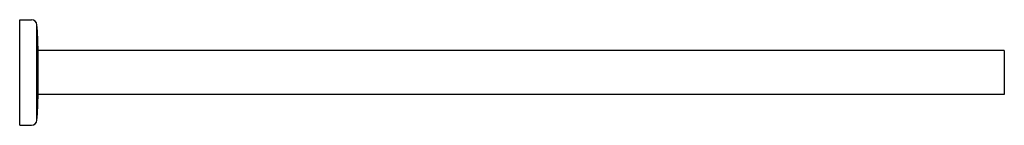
# Model space of a CAD drawing. Header units: millimetres. Extents: x 4179.541 to 4179.99, y 1902.968 to 1903.016.
import ezdxf

# ---------------------------------------------------------------- set-up
doc = ezdxf.new("R2010")
doc.units = ezdxf.units.MM
doc.layers.add('SANINDUSA', color=3, linetype='Continuous')

msp = doc.modelspace()

# ---------------------------------------------------------------- linework, layer by layer
at = {"layer": 'SANINDUSA'}
for p, q in [((4179.540520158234, 1903.015745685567), (4179.545895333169, 1903.015745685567)), ((4179.540520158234, 1902.967517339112), (4179.540520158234, 1903.015745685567)), ((4179.548394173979, 1902.969792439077), (4179.548394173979, 1903.013470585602)), ((4179.990323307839, 1903.001631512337), (4179.548939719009, 1903.001631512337)), ((4179.548948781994, 1902.981631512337), (4179.548939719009, 1903.001631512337)), ((4179.990323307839, 1903.001631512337), (4179.990323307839, 1902.981631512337)), ((4179.990323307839, 1902.981631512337), (4179.548948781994, 1902.981631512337)), ((4179.540520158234, 1902.967517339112), (4179.545895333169, 1902.967517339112))]:
    msp.add_line(p, q, dxfattribs=at)
for centre, radius, start, end in [((4179.545895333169, 1903.013235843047), 0.002509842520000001, 5.366649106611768, 90), ((4179.382448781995, 1902.999894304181), 0.1665, 0.5978168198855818, 4.677051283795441), ((4179.382448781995, 1902.983368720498), 0.1665, 355.3229487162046, 359.4021831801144), ((4179.545895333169, 1902.970027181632), 0.002509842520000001, 270, 354.6333508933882)]:
    msp.add_arc(centre, radius, start, end, dxfattribs=at)

doc.saveas('drawing.dxf')
